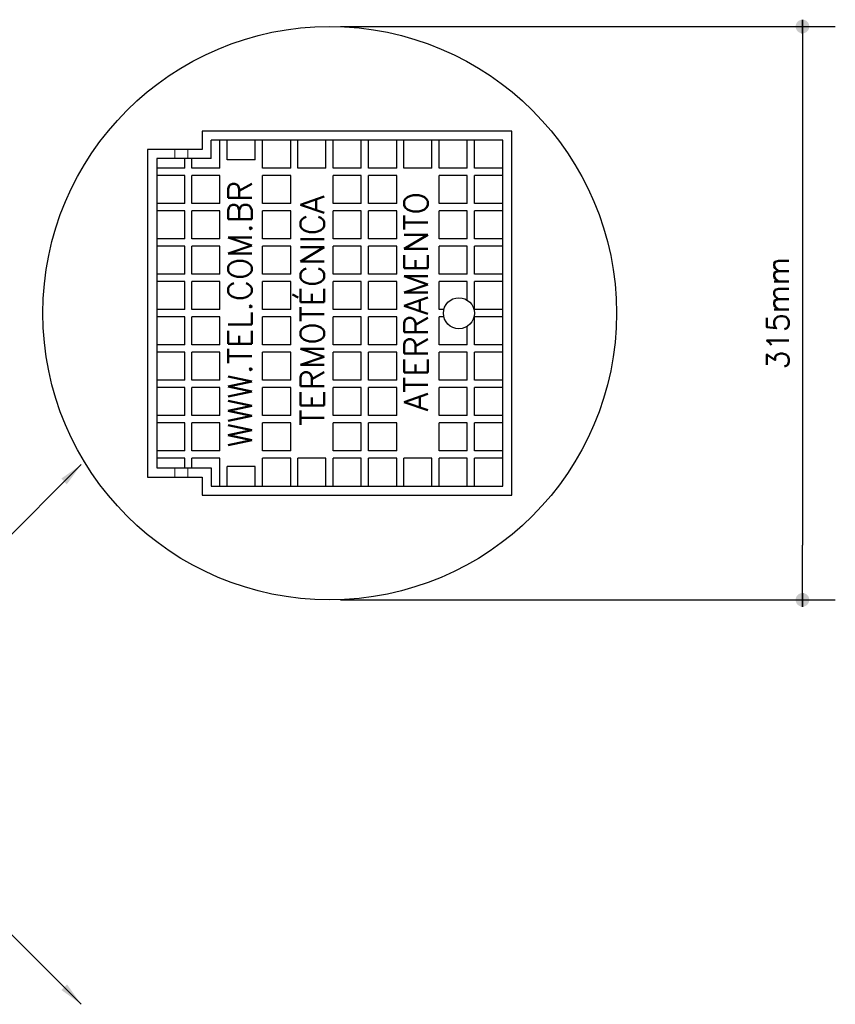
# Model space of a CAD drawing. Header units: millimetres. Extents: x 659 to 1031, y -73 to 11.
# Tile 121 of 141: x 959 to 965, y -11 to -3. Entities that reach past the tile are written whole.
import ezdxf

# ---------------------------------------------------------------- set-up
doc = ezdxf.new("R2010")
doc.units = ezdxf.units.MM
doc.header["$MEASUREMENT"] = 0
doc.linetypes.add('NULL', pattern=[0])
for name, color, linetype, lineweight in [('C01', 1, 'Continuous', 30), ('C015', 14, 'Continuous', 5), ('C02', 2, 'Continuous', 30), ('C03', 3, 'Continuous', 30)]:
    doc.layers.add(name, color=color, linetype=linetype, lineweight=lineweight)
doc.styles.add('ROMANS', font='ROMANS')

msp = doc.modelspace()

# ---------------------------------------------------------------- hatches: boundary and pattern name
at = {"linetype": 'Continuous'}
for points in [[(964.6014, -3.3561), (964.5964, -3.3562), (964.5924, -3.3569), (964.5874, -3.3578), (964.5834, -3.3592), (964.5794, -3.3608), (964.5754, -3.363), (964.5714, -3.3654), (964.5684, -3.3681), (964.5644, -3.371), (964.5614, -3.3744), (964.5594, -3.378), (964.5564, -3.3818), (964.5544, -3.3858), (964.5524, -3.3898), (964.5514, -3.3942), (964.5504, -3.3985), (964.5494, -3.4031), (964.5494, -3.4075), (964.5494, -3.412), (964.5504, -3.4165), (964.5514, -3.4209), (964.5524, -3.4251), (964.5544, -3.4293), (964.5564, -3.4333), (964.5594, -3.4371), (964.5614, -3.4405), (964.5644, -3.4438), (964.5684, -3.447), (964.5714, -3.4497), (964.5754, -3.4521), (964.5794, -3.4541), (964.5834, -3.4559), (964.5874, -3.4573), (964.5924, -3.4582), (964.5964, -3.4587), (964.6014, -3.459), (964.6014, -3.4075), (964.6014, -3.3561), (964.6014, -3.3561)], [(964.6014, -3.459), (964.6054, -3.4587), (964.6104, -3.4582), (964.6144, -3.4573), (964.6184, -3.4559), (964.6224, -3.4541), (964.6264, -3.4521), (964.6304, -3.4497), (964.6344, -3.447), (964.6374, -3.4438), (964.6404, -3.4405), (964.6434, -3.4371), (964.6454, -3.4333), (964.6474, -3.4293), (964.6494, -3.4251), (964.6504, -3.4209), (964.6514, -3.4165), (964.6524, -3.412), (964.6524, -3.4075), (964.6524, -3.4031), (964.6514, -3.3985), (964.6504, -3.3942), (964.6494, -3.3898), (964.6474, -3.3858), (964.6454, -3.3818), (964.6434, -3.378), (964.6404, -3.3744), (964.6374, -3.371), (964.6344, -3.3681), (964.6304, -3.3654), (964.6264, -3.363), (964.6224, -3.3608), (964.6184, -3.3592), (964.6144, -3.3578), (964.6104, -3.3569), (964.6054, -3.3562), (964.6014, -3.3561), (964.6014, -3.4075), (964.6014, -3.459), (964.6014, -3.459)], [(964.6014, -7.6797), (964.5964, -7.6799), (964.5924, -7.6805), (964.5874, -7.6814), (964.5834, -7.6828), (964.5794, -7.6845), (964.5754, -7.6866), (964.5714, -7.689), (964.5684, -7.6917), (964.5644, -7.6948), (964.5614, -7.6981), (964.5594, -7.7016), (964.5564, -7.7054), (964.5544, -7.7094), (964.5524, -7.7136), (964.5514, -7.7178), (964.5504, -7.7222), (964.5494, -7.7267), (964.5494, -7.7312), (964.5494, -7.7356), (964.5504, -7.7401), (964.5514, -7.7445), (964.5524, -7.7488), (964.5544, -7.7529), (964.5564, -7.7569), (964.5594, -7.7607), (964.5614, -7.7642), (964.5644, -7.7676), (964.5684, -7.7706), (964.5714, -7.7733), (964.5754, -7.7757), (964.5794, -7.7778), (964.5834, -7.7795), (964.5874, -7.7809), (964.5924, -7.7819), (964.5964, -7.7824), (964.6014, -7.7826), (964.6014, -7.7312), (964.6014, -7.6797), (964.6014, -7.6797)], [(964.6014, -7.7826), (964.6054, -7.7824), (964.6104, -7.7819), (964.6144, -7.7809), (964.6184, -7.7795), (964.6224, -7.7778), (964.6264, -7.7757), (964.6304, -7.7733), (964.6344, -7.7706), (964.6374, -7.7676), (964.6404, -7.7642), (964.6434, -7.7607), (964.6454, -7.7569), (964.6474, -7.7529), (964.6494, -7.7488), (964.6504, -7.7445), (964.6514, -7.7401), (964.6524, -7.7356), (964.6524, -7.7312), (964.6524, -7.7267), (964.6514, -7.7222), (964.6504, -7.7178), (964.6494, -7.7136), (964.6474, -7.7094), (964.6454, -7.7054), (964.6434, -7.7016), (964.6404, -7.6981), (964.6374, -7.6948), (964.6344, -7.6917), (964.6304, -7.689), (964.6264, -7.6866), (964.6224, -7.6845), (964.6184, -7.6828), (964.6144, -7.6814), (964.6104, -7.6805), (964.6054, -7.6799), (964.6014, -7.6797), (964.6014, -7.7312), (964.6014, -7.7826), (964.6014, -7.7826)]]:
    msp.add_hatch(color=7, dxfattribs=at).paths.add_polyline_path(points)
at = {"layer": 'C02', "linetype": 'Continuous'}
for points in [[(959.0144, -6.8164), (959.0564, -6.8591), (959.1644, -6.7111), (959.0144, -6.8164), (959.0144, -6.8164)], [(959.0584, -10.6316), (959.0164, -10.6738), (959.1644, -10.7809), (959.0584, -10.6316), (959.0584, -10.6316)]]:
    msp.add_hatch(color=2, dxfattribs=at).paths.add_polyline_path(points)

# ---------------------------------------------------------------- linework, layer by layer
at = {"color": 1, "linetype": 'Continuous'}
for p, q in [((961.1194, -3.4075), (964.8484, -3.4075)), ((961.1194, -7.7312), (964.8484, -7.7312))]:
    msp.add_line(p, q, dxfattribs=at)
at = {"linetype": 'Continuous'}
for p, q in [((964.6014, -3.4075), (964.6014, -3.8192)), ((964.6014, -7.7312), (964.6014, -7.3194))]:
    msp.add_line(p, q, dxfattribs=at)
at = {"color": 2, "linetype": 'Continuous'}
msp.add_line((964.6014, -3.8192), (964.6014, -7.3194), dxfattribs=at)
at = {"linetype": 'Continuous'}
for points in [[(964.6014, -3.459), (964.6014, -3.3561), (964.6014, -3.3561), (964.6014, -3.459), (964.6014, -3.459)], [(964.6014, -7.6797), (964.6014, -7.7826), (964.6014, -7.7826), (964.6014, -7.6797), (964.6014, -7.6797)]]:
    msp.add_lwpolyline(points, dxfattribs=at)
at = {"layer": 'C01'}
for p, q in [((960.2104, -4.4767), (960.2104, -4.2653)), ((960.2654, -4.4122), (960.2654, -4.2653)), ((960.4764, -4.4122), (960.4764, -4.2653)), ((960.5314, -4.4767), (960.5314, -4.2653)), ((960.7434, -4.4767), (960.7434, -4.2653)), ((960.7984, -4.4767), (960.7984, -4.2653)), ((961.0094, -4.4767), (961.0094, -4.2653)), ((961.0644, -4.4767), (961.0644, -4.2653)), ((961.2754, -4.4767), (961.2754, -4.2653)), ((961.3304, -4.4767), (961.3304, -4.2653)), ((961.5424, -4.4767), (961.5424, -4.2653)), ((961.5974, -4.4767), (961.5974, -4.2653)), ((961.8084, -4.4767), (961.8084, -4.2653)), ((961.8634, -4.4767), (961.8634, -4.2653)), ((962.0744, -4.4767), (962.0744, -4.2653)), ((962.1294, -4.4767), (962.1294, -4.2653)), ((959.9444, -4.4767), (959.9444, -4.4026)), ((959.9994, -4.4767), (959.9994, -4.4026)), ((960.4764, -4.4122), (960.2654, -4.4122)), ((959.9444, -4.4767), (959.7334, -4.4767)), ((960.2104, -4.4767), (959.9994, -4.4767)), ((960.7434, -4.4767), (960.5314, -4.4767)), ((961.0094, -4.4767), (960.7984, -4.4767)), ((961.2754, -4.4767), (961.0644, -4.4767)), ((961.5424, -4.4767), (961.3304, -4.4767)), ((961.8084, -4.4767), (961.5974, -4.4767)), ((962.0744, -4.4767), (961.8634, -4.4767)), ((962.3414, -4.4767), (962.1294, -4.4767)), ((959.9444, -4.5316), (959.7334, -4.5316)), ((959.9444, -4.743), (959.9444, -4.5316)), ((959.9994, -4.743), (959.9994, -4.5316)), ((960.2104, -4.5316), (959.9994, -4.5316)), ((960.2104, -4.743), (960.2104, -4.5316)), ((960.7434, -4.5316), (960.5314, -4.5316)), ((960.5314, -4.743), (960.5314, -4.5316)), ((960.7434, -4.743), (960.7434, -4.5316)), ((961.2754, -4.5316), (961.0644, -4.5316)), ((961.0644, -4.743), (961.0644, -4.5316)), ((961.2754, -4.743), (961.2754, -4.5316)), ((961.5424, -4.5316), (961.3304, -4.5316)), ((961.3304, -4.743), (961.3304, -4.5316)), ((961.5424, -4.743), (961.5424, -4.5316)), ((962.0744, -4.5316), (961.8634, -4.5316)), ((961.8634, -4.743), (961.8634, -4.5316)), ((962.0744, -4.743), (962.0744, -4.5316)), ((962.1294, -4.743), (962.1294, -4.5316)), ((962.3414, -4.5316), (962.1294, -4.5316)), ((959.9444, -4.743), (959.7334, -4.743)), ((960.2104, -4.743), (959.9994, -4.743)), ((960.7434, -4.743), (960.5314, -4.743)), ((961.2754, -4.743), (961.0644, -4.743)), ((961.5424, -4.743), (961.3304, -4.743)), ((962.0744, -4.743), (961.8634, -4.743)), ((962.3414, -4.743), (962.1294, -4.743)), ((959.9444, -4.7979), (959.7334, -4.7979)), ((959.9444, -5.0093), (959.9444, -4.7979)), ((960.2104, -4.7979), (959.9994, -4.7979)), ((959.9994, -5.0093), (959.9994, -4.7979)), ((960.2104, -5.0093), (960.2104, -4.7979)), ((960.7434, -4.7979), (960.5314, -4.7979)), ((960.5314, -5.0093), (960.5314, -4.7979)), ((960.7434, -5.0093), (960.7434, -4.7979)), ((961.2754, -4.7979), (961.0644, -4.7979)), ((961.0644, -5.0093), (961.0644, -4.7979)), ((961.2754, -5.0093), (961.2754, -4.7979)), ((961.5424, -4.7979), (961.3304, -4.7979)), ((961.3304, -5.0093), (961.3304, -4.7979)), ((961.5424, -5.0093), (961.5424, -4.7979)), ((962.0744, -4.7979), (961.8634, -4.7979)), ((961.8634, -5.0093), (961.8634, -4.7979)), ((962.0744, -5.0093), (962.0744, -4.7979)), ((962.1294, -5.0093), (962.1294, -4.7979)), ((962.3414, -4.7979), (962.1294, -4.7979)), ((959.9444, -5.0093), (959.7334, -5.0093)), ((960.2104, -5.0093), (959.9994, -5.0093)), ((960.7434, -5.0093), (960.5314, -5.0093)), ((961.2754, -5.0093), (961.0644, -5.0093)), ((961.5424, -5.0093), (961.3304, -5.0093)), ((962.0744, -5.0093), (961.8634, -5.0093)), ((962.3414, -5.0093), (962.1294, -5.0093)), ((959.9444, -5.0642), (959.7334, -5.0642)), ((959.9444, -5.2756), (959.9444, -5.0642)), ((959.9994, -5.2756), (959.9994, -5.0642)), ((960.2104, -5.0642), (959.9994, -5.0642)), ((960.2104, -5.2756), (960.2104, -5.0642)), ((960.5314, -5.2756), (960.5314, -5.0642)), ((960.7434, -5.0642), (960.5314, -5.0642)), ((960.7434, -5.2756), (960.7434, -5.0642)), ((961.0644, -5.2756), (961.0644, -5.0642)), ((961.2754, -5.0642), (961.0644, -5.0642)), ((961.2754, -5.2756), (961.2754, -5.0642)), ((961.3304, -5.2756), (961.3304, -5.0642)), ((961.5424, -5.0642), (961.3304, -5.0642)), ((961.5424, -5.2756), (961.5424, -5.0642)), ((961.8634, -5.2756), (961.8634, -5.0642)), ((962.0744, -5.0642), (961.8634, -5.0642)), ((962.0744, -5.2756), (962.0744, -5.0642)), ((962.1294, -5.2756), (962.1294, -5.0642)), ((962.3414, -5.0642), (962.1294, -5.0642)), ((959.9444, -5.2756), (959.7334, -5.2756)), ((959.9444, -5.3305), (959.7334, -5.3305)), ((959.9444, -5.5419), (959.9444, -5.3305)), ((960.2104, -5.2756), (959.9994, -5.2756)), ((959.9994, -5.5419), (959.9994, -5.3305)), ((960.2104, -5.3305), (959.9994, -5.3305)), ((960.2104, -5.5419), (960.2104, -5.3305)), ((960.7434, -5.2756), (960.5314, -5.2756)), ((960.7434, -5.3305), (960.5314, -5.3305)), ((960.5314, -5.5419), (960.5314, -5.3305)), ((960.7434, -5.5419), (960.7434, -5.3305)), ((961.2754, -5.2756), (961.0644, -5.2756)), ((961.2754, -5.3305), (961.0644, -5.3305)), ((961.0644, -5.5419), (961.0644, -5.3305)), ((961.2754, -5.5419), (961.2754, -5.3305)), ((961.5424, -5.2756), (961.3304, -5.2756)), ((961.5424, -5.3305), (961.3304, -5.3305)), ((961.3304, -5.5419), (961.3304, -5.3305)), ((961.5424, -5.5419), (961.5424, -5.3305)), ((962.0744, -5.2756), (961.8634, -5.2756)), ((961.8634, -5.5419), (961.8634, -5.3305)), ((962.0744, -5.3305), (961.8634, -5.3305)), ((962.0744, -5.4712), (962.0744, -5.3305)), ((962.3414, -5.2756), (962.1294, -5.2756)), ((962.1294, -5.5419), (962.1294, -5.3305)), ((962.3414, -5.3305), (962.1294, -5.3305)), ((959.9444, -5.5419), (959.7334, -5.5419)), ((960.2104, -5.5419), (959.9994, -5.5419)), ((960.7434, -5.5419), (960.5314, -5.5419)), ((961.2754, -5.5419), (961.0644, -5.5419)), ((961.5424, -5.5419), (961.3304, -5.5419)), ((961.8984, -5.5419), (961.8634, -5.5419)), ((962.3414, -5.5419), (962.1294, -5.5419)), ((959.9444, -5.5968), (959.7334, -5.5968)), ((959.9444, -5.8081), (959.9444, -5.5968)), ((959.9994, -5.8081), (959.9994, -5.5968)), ((960.2104, -5.5968), (959.9994, -5.5968)), ((960.2104, -5.8081), (960.2104, -5.5968)), ((960.7434, -5.5968), (960.5314, -5.5968)), ((960.5314, -5.8081), (960.5314, -5.5968)), ((960.7434, -5.8081), (960.7434, -5.5968)), ((961.2754, -5.5968), (961.0644, -5.5968)), ((961.0644, -5.8081), (961.0644, -5.5968)), ((961.2754, -5.8081), (961.2754, -5.5968)), ((961.5424, -5.5968), (961.3304, -5.5968)), ((961.3304, -5.8081), (961.3304, -5.5968)), ((961.5424, -5.8081), (961.5424, -5.5968)), ((961.8634, -5.8081), (961.8634, -5.5968)), ((961.8984, -5.5968), (961.8634, -5.5968)), ((962.1294, -5.8081), (962.1294, -5.5968)), ((962.3414, -5.5968), (962.1294, -5.5968)), ((962.0744, -5.8081), (962.0744, -5.6674)), ((959.9444, -5.8081), (959.7334, -5.8081)), ((959.9444, -5.863), (959.7334, -5.863)), ((959.9444, -6.0744), (959.9444, -5.863)), ((960.2104, -5.8081), (959.9994, -5.8081)), ((959.9994, -6.0744), (959.9994, -5.863)), ((960.2104, -5.863), (959.9994, -5.863)), ((960.2104, -6.0744), (960.2104, -5.863)), ((960.7434, -5.8081), (960.5314, -5.8081)), ((960.7434, -5.863), (960.5314, -5.863)), ((960.5314, -6.0744), (960.5314, -5.863)), ((960.7434, -6.0744), (960.7434, -5.863)), ((961.2754, -5.8081), (961.0644, -5.8081)), ((961.2754, -5.863), (961.0644, -5.863)), ((961.0644, -6.0744), (961.0644, -5.863)), ((961.2754, -6.0744), (961.2754, -5.863)), ((961.5424, -5.8081), (961.3304, -5.8081)), ((961.5424, -5.863), (961.3304, -5.863)), ((961.3304, -6.0744), (961.3304, -5.863)), ((961.5424, -6.0744), (961.5424, -5.863)), ((962.0744, -5.8081), (961.8634, -5.8081)), ((961.8634, -6.0744), (961.8634, -5.863)), ((962.0744, -5.863), (961.8634, -5.863)), ((962.0744, -6.0744), (962.0744, -5.863)), ((962.3414, -5.8081), (962.1294, -5.8081)), ((962.1294, -6.0744), (962.1294, -5.863)), ((962.3414, -5.863), (962.1294, -5.863)), ((959.9444, -6.0744), (959.7334, -6.0744)), ((960.2104, -6.0744), (959.9994, -6.0744)), ((960.7434, -6.0744), (960.5314, -6.0744)), ((961.2754, -6.0744), (961.0644, -6.0744)), ((961.5424, -6.0744), (961.3304, -6.0744)), ((962.0744, -6.0744), (961.8634, -6.0744)), ((962.3414, -6.0744), (962.1294, -6.0744)), ((959.9444, -6.1293), (959.7334, -6.1293)), ((959.9444, -6.3407), (959.9444, -6.1293)), ((959.9994, -6.3407), (959.9994, -6.1293)), ((960.2104, -6.1293), (959.9994, -6.1293)), ((960.2104, -6.3407), (960.2104, -6.1293)), ((960.7434, -6.1293), (960.5314, -6.1293)), ((960.5314, -6.3407), (960.5314, -6.1293)), ((960.7434, -6.3407), (960.7434, -6.1293)), ((961.2754, -6.1293), (961.0644, -6.1293)), ((961.0644, -6.3407), (961.0644, -6.1293)), ((961.2754, -6.3407), (961.2754, -6.1293)), ((961.5424, -6.1293), (961.3304, -6.1293)), ((961.3304, -6.3407), (961.3304, -6.1293)), ((961.5424, -6.3407), (961.5424, -6.1293)), ((961.8634, -6.3407), (961.8634, -6.1293)), ((962.0744, -6.1293), (961.8634, -6.1293)), ((962.0744, -6.3407), (962.0744, -6.1293)), ((962.1294, -6.3407), (962.1294, -6.1293)), ((962.3414, -6.1293), (962.1294, -6.1293)), ((959.9444, -6.3407), (959.7334, -6.3407)), ((960.2104, -6.3407), (959.9994, -6.3407)), ((960.7434, -6.3407), (960.5314, -6.3407)), ((961.2754, -6.3407), (961.0644, -6.3407)), ((961.5424, -6.3407), (961.3304, -6.3407)), ((962.0744, -6.3407), (961.8634, -6.3407)), ((962.3414, -6.3407), (962.1294, -6.3407)), ((959.9444, -6.3956), (959.7334, -6.3956)), ((959.9444, -6.607), (959.9444, -6.3956)), ((959.9994, -6.607), (959.9994, -6.3956)), ((960.2104, -6.3956), (959.9994, -6.3956)), ((960.2104, -6.607), (960.2104, -6.3956)), ((960.5314, -6.607), (960.5314, -6.3956)), ((960.7434, -6.3956), (960.5314, -6.3956)), ((960.7434, -6.607), (960.7434, -6.3956)), ((961.0644, -6.607), (961.0644, -6.3956)), ((961.2754, -6.3956), (961.0644, -6.3956)), ((961.2754, -6.607), (961.2754, -6.3956)), ((961.3304, -6.607), (961.3304, -6.3956)), ((961.5424, -6.3956), (961.3304, -6.3956)), ((961.5424, -6.607), (961.5424, -6.3956)), ((961.8634, -6.607), (961.8634, -6.3956)), ((962.0744, -6.3956), (961.8634, -6.3956)), ((962.0744, -6.607), (962.0744, -6.3956)), ((962.1294, -6.607), (962.1294, -6.3956)), ((962.3414, -6.3956), (962.1294, -6.3956)), ((959.9444, -6.607), (959.7334, -6.607)), ((960.2104, -6.607), (959.9994, -6.607)), ((960.7434, -6.607), (960.5314, -6.607)), ((961.2754, -6.607), (961.0644, -6.607)), ((961.5424, -6.607), (961.3304, -6.607)), ((962.0744, -6.607), (961.8634, -6.607)), ((962.3414, -6.607), (962.1294, -6.607)), ((959.9444, -6.6619), (959.7334, -6.6619)), ((959.9444, -6.736), (959.9444, -6.6619)), ((960.2104, -6.6619), (959.9994, -6.6619)), ((959.9994, -6.736), (959.9994, -6.6619)), ((960.2104, -6.8733), (960.2104, -6.6619)), ((960.7434, -6.6619), (960.5314, -6.6619)), ((960.5314, -6.8733), (960.5314, -6.6619)), ((960.7434, -6.8733), (960.7434, -6.6619)), ((961.0094, -6.6619), (960.7984, -6.6619)), ((960.7984, -6.8733), (960.7984, -6.6619)), ((961.0094, -6.8733), (961.0094, -6.6619)), ((961.2754, -6.6619), (961.0644, -6.6619)), ((961.0644, -6.8733), (961.0644, -6.6619)), ((961.2754, -6.8733), (961.2754, -6.6619)), ((961.5424, -6.6619), (961.3304, -6.6619)), ((961.3304, -6.8733), (961.3304, -6.6619)), ((961.5424, -6.8733), (961.5424, -6.6619)), ((961.8084, -6.6619), (961.5974, -6.6619)), ((961.5974, -6.8733), (961.5974, -6.6619)), ((961.8084, -6.8733), (961.8084, -6.6619)), ((962.0744, -6.6619), (961.8634, -6.6619)), ((961.8634, -6.8733), (961.8634, -6.6619)), ((962.0744, -6.8733), (962.0744, -6.6619)), ((962.1294, -6.8733), (962.1294, -6.6619)), ((962.3414, -6.6619), (962.1294, -6.6619)), ((960.4764, -6.7264), (960.2654, -6.7264)), ((960.2654, -6.8733), (960.2654, -6.7264)), ((960.4764, -6.8733), (960.4764, -6.7264))]:
    msp.add_line(p, q, dxfattribs=at)
at = {"layer": 'C015'}
for p, q in [((959.8714, -4.334), (959.8714, -4.4026)), ((959.9674, -4.334), (959.9674, -4.4026)), ((959.8714, -6.736), (959.8714, -6.8047)), ((959.9674, -6.736), (959.9674, -6.8047))]:
    msp.add_line(p, q, dxfattribs=at)
at = {"layer": 'C02'}
for p, q in [((960.0764, -4.1967), (960.0764, -4.334)), ((962.4094, -4.1967), (960.0764, -4.1967)), ((962.4094, -6.9419), (962.4094, -4.1967)), ((960.1444, -4.4026), (960.1444, -4.2653)), ((962.3414, -4.2653), (960.1444, -4.2653)), ((962.3414, -6.8733), (962.3414, -4.2653)), ((962.3414, -6.8733), (962.3414, -4.2653)), ((959.6644, -4.334), (959.6644, -6.8047)), ((960.0764, -4.334), (959.6644, -4.334)), ((960.1444, -4.4026), (959.7334, -4.4026)), ((959.7334, -4.4026), (959.7334, -6.736)), ((959.1644, -6.7111), (957.6284, -8.2466)), ((959.7334, -6.736), (960.1444, -6.736)), ((960.1444, -6.736), (960.1444, -6.8733)), ((959.6644, -6.8047), (960.0764, -6.8047)), ((960.0764, -6.8047), (960.0764, -6.9419)), ((960.1444, -6.8733), (962.3414, -6.8733)), ((960.0764, -6.9419), (962.4094, -6.9419)), ((959.1644, -10.7809), (957.6284, -9.2455))]:
    msp.add_line(p, q, dxfattribs=at)
msp.add_lwpolyline([(959.6644, -4.334), (959.6644, -6.8047)], dxfattribs=at)
for centre, radius in [((961.0374, -5.5693), 2.1619), ((962.0114, -5.5693), 0.1167)]:
    msp.add_circle(centre, radius, dxfattribs=at)

# ---------------------------------------------------------------- texts
at = {"color": 3, "linetype": 'NULL', "insert": (964.498, -5.5694), "char_height": 0.16471, "width": 1.819686, "attachment_point": 8, "rotation": 90.00021, "line_spacing_factor": 0.798, "style": 'ROMANS'}
msp.add_mtext('315mm', dxfattribs=at)
at = {"layer": 'C03', "linetype": 'NULL', "char_height": 0.178439, "rotation": 90.00021, "line_spacing_factor": 0.798, "style": 'ROMANS'}
for s, insert, width, attachment_point in [('WWW.TEL.COM.BR', (960.4497, -5.5754), 4.41849, 8), ('TERMOTÉCNICA', (960.9957, -5.5504), 3.840687, 8), ('ATERRAMENTO', (961.7767, -4.6564), 3.619763, 9)]:
    msp.add_mtext(s, dxfattribs=dict(at, insert=insert, width=width, attachment_point=attachment_point))

doc.saveas('drawing.dxf')
